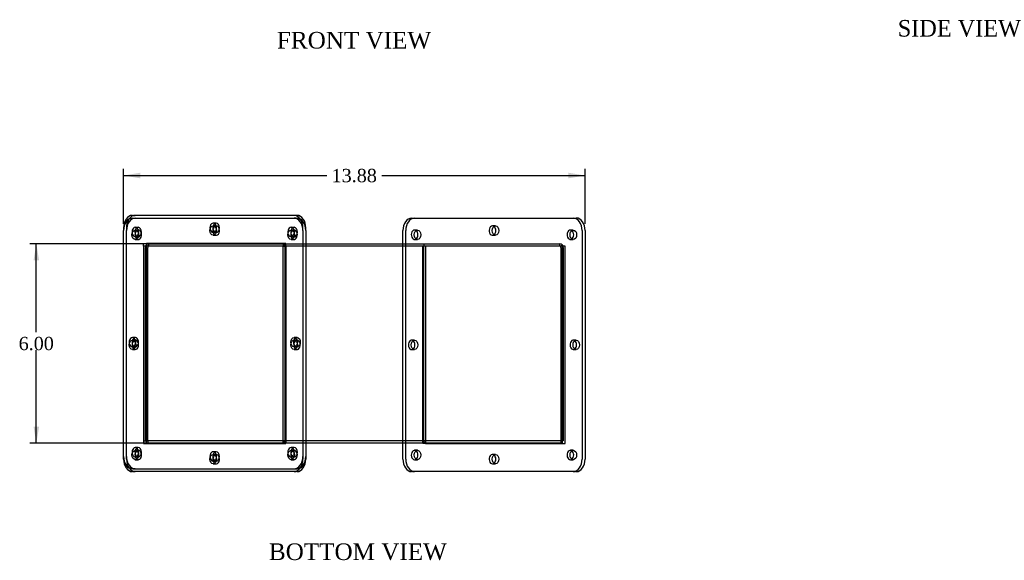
# Model space of a CAD drawing. Header units: inches. Extents: x 2.2 to 76.3, y 0.8 to 51.
# Tile 1 of 3: x 2.2 to 31.8, y 0.8 to 17.1. Entities that reach past the tile are written whole.
import ezdxf
from ezdxf.enums import TextEntityAlignment as Align
from ezdxf.lldxf.tags import DXFTag

# ---------------------------------------------------------------- set-up
doc = ezdxf.new("R2010")
doc.units = ezdxf.units.IN
doc.header["$MEASUREMENT"] = 0
for name, color, linetype in [('COM52963', 7, 'CONTINUOUS'), ('COM71025', 7, 'CONTINUOUS'), ('DEFAULT', 7, 'CONTINUOUS')]:
    doc.layers.add(name, color=color, linetype=linetype)
doc.styles.add('SEACAD_TIMES_NEW_ROMAN', font='times.ttf')
tags = doc.linetypes.add('HIDDEN2', pattern=[0.1875, 0.125, -0.0625]).pattern_tags.tags
tags[6:7] = [DXFTag(74, 4), DXFTag(75, 0), DXFTag(340, '0'), DXFTag(46, 0.0), DXFTag(50, 0.0), DXFTag(44, 0.0), DXFTag(45, 0.0)]
tags[4:5] = [DXFTag(74, 4), DXFTag(75, 0), DXFTag(340, '0'), DXFTag(46, 0.0), DXFTag(50, 0.0), DXFTag(44, 0.0), DXFTag(45, 0.0)]

# ---------------------------------------------------------------- blocks, each defined once
blk = doc.blocks.new('GDIMGGROUP2')
at = {"layer": 'DEFAULT', "linetype": 'Continuous'}
for points in [[(2.62, 9.858), (2.786, 9.858), (2.703, 10.358)], [(2.62, 4.858), (2.703, 4.358), (2.786, 4.858)]]:
    blk.add_hatch(color=136, dxfattribs=at).paths.add_polyline_path(points)
at = {"layer": 'DEFAULT', "color": 136, "linetype": 'Continuous'}
for p, q in [((9.967, 10.358), (2.503, 10.358)), ((2.703, 7.698), (2.703, 10.358)), ((2.703, 4.358), (2.703, 7.158)), ((9.931, 4.358), (2.503, 4.358))]:
    blk.add_line(p, q, dxfattribs=at)
at = {"layer": 'DEFAULT', "color": 136, "linetype": 'Continuous', "style": 'SEACAD_TIMES_NEW_ROMAN'}
blk.add_text('6.00', height=0.4, dxfattribs=at).set_placement((2.172, 7.558), align=Align.TOP_LEFT)
blk = doc.blocks.new('GDIMGGROUP5')
at = {"layer": 'DEFAULT', "linetype": 'Continuous'}
for points in [[(5.826, 12.493), (5.326, 12.41), (5.826, 12.327)], [(18.703, 12.493), (18.703, 12.327), (19.203, 12.41)]]:
    blk.add_hatch(color=136, dxfattribs=at).paths.add_polyline_path(points)
at = {"layer": 'DEFAULT', "color": 136, "linetype": 'Continuous'}
for p, q in [((5.326, 10.955), (5.326, 12.61)), ((19.203, 10.955), (19.203, 12.61)), ((5.326, 12.41), (11.442, 12.41)), ((13.087, 12.41), (19.203, 12.41))]:
    blk.add_line(p, q, dxfattribs=at)
at = {"layer": 'DEFAULT', "color": 136, "linetype": 'Continuous', "style": 'SEACAD_TIMES_NEW_ROMAN'}
blk.add_text('13.88', height=0.4, dxfattribs=at).set_placement((11.582, 12.61), align=Align.TOP_LEFT)

msp = doc.modelspace()

# ---------------------------------------------------------------- linework, layer by layer
at = {"layer": 'COM52963', "color": 7, "linetype": 'Continuous'}
for p, q in [((5.981, 4.43), (5.981, 10.25)), ((6.064, 10.275), (6.053, 10.286)), ((6.053, 4.43), (6.053, 10.25)), ((10.806, 10.358), (13.723, 10.358)), ((13.723, 10.286), (10.806, 10.286)), ((18.465, 10.275), (18.475, 10.286)), ((18.475, 10.25), (18.475, 4.43)), ((18.547, 10.25), (18.547, 4.43)), ((5.981, 4.43), (6.053, 4.43)), ((6.053, 4.43), (6.053, 4.358)), ((10.121, 4.43), (6.053, 4.43)), ((10.121, 4.358), (6.053, 4.358)), ((13.723, 4.358), (10.806, 4.358)), ((18.475, 4.43), (14.408, 4.43)), ((18.475, 4.358), (14.408, 4.358)), ((18.547, 4.43), (18.475, 4.43)), ((18.475, 4.43), (18.475, 4.358))]:
    msp.add_line(p, q, dxfattribs=at)
at = {"layer": 'COM52963', "color": 7, "linetype": 'HIDDEN2'}
for p, q in [((6.053, 10.286), (6.013, 10.326)), ((6.089, 10.358), (10.167, 10.358)), ((6.089, 10.286), (6.089, 10.358)), ((10.167, 10.358), (10.806, 10.358)), ((10.167, 10.286), (10.167, 10.358)), ((10.176, 10.286), (10.176, 4.466)), ((10.806, 10.286), (10.179, 10.286)), ((13.723, 10.358), (14.362, 10.358)), ((14.349, 10.286), (13.723, 10.286)), ((14.352, 4.466), (14.352, 10.286)), ((14.362, 10.358), (18.439, 10.358)), ((14.362, 10.286), (14.362, 10.358)), ((18.439, 10.286), (18.439, 10.358)), ((18.475, 10.286), (18.516, 10.326)), ((10.176, 4.466), (10.176, 4.389)), ((14.352, 4.389), (14.352, 4.466)), ((10.131, 4.43), (10.121, 4.43)), ((10.131, 4.358), (10.121, 4.358)), ((14.398, 4.43), (10.131, 4.43)), ((10.131, 4.43), (10.131, 4.358)), ((10.806, 4.358), (10.131, 4.358)), ((14.398, 4.358), (13.723, 4.358)), ((14.408, 4.43), (14.398, 4.43)), ((14.398, 4.43), (14.398, 4.358)), ((14.408, 4.358), (14.398, 4.358))]:
    msp.add_line(p, q, dxfattribs=at)
at = {"layer": 'COM52963', "color": 7, "linetype": 'Continuous'}
for centre, radius, start, end in [((6.089, 10.25), 0.108, 160.5288, 180), ((6.089, 10.25), 0.036, 135, 180), ((6.089, 10.25), 0.036, 90, 135), ((18.439, 10.25), 0.036, 45, 90), ((18.439, 10.25), 0.036, 0, 45), ((18.439, 10.25), 0.108, 0, 19.4712)]:
    msp.add_arc(centre, radius, start, end, dxfattribs=at)
at = {"layer": 'COM52963', "color": 7, "linetype": 'HIDDEN2'}
for centre, radius, start, end in [((6.089, 10.25), 0.108, 135, 160.5288), ((6.089, 10.25), 0.108, 90, 135), ((18.439, 10.25), 0.108, 45, 90), ((18.439, 10.25), 0.108, 19.4712, 45), ((10.129, 4.541), 0.112, 270.9826, 295.1122), ((14.4, 4.541), 0.112, 244.8878, 269.0174)]:
    msp.add_arc(centre, radius, start, end, dxfattribs=at)
for points in [[(10.176, 4.389), (10.169, 4.379), (10.161, 4.371), (10.146, 4.361), (10.138, 4.358), (10.131, 4.358)], [(14.398, 4.358), (14.39, 4.358), (14.383, 4.361), (14.368, 4.371), (14.36, 4.379), (14.352, 4.389)]]:
    msp.add_open_spline(points, degree=3, knots=[0, 0, 0, 0, 0.5, 0.5, 1, 1, 1, 1], dxfattribs=at)
at = {"layer": 'COM71025', "color": 7, "linetype": 'Continuous'}
for p, q in [((5.591, 11.211), (5.679, 11.211)), ((5.591, 11.13), (10.452, 11.13)), ((10.541, 11.211), (5.679, 11.211)), ((10.452, 11.13), (10.541, 11.13)), ((13.988, 11.13), (14.076, 11.13)), ((14.076, 11.13), (18.938, 11.13)), ((5.326, 10.836), (5.326, 10.755)), ((5.326, 3.88), (5.326, 10.755)), ((10.718, 10.755), (10.718, 3.88)), ((10.806, 10.755), (10.806, 10.836)), ((10.806, 10.755), (10.806, 3.88)), ((13.723, 3.88), (13.723, 10.755)), ((13.811, 3.88), (13.811, 10.755)), ((19.203, 10.755), (19.203, 3.88)), ((10.121, 10.286), (5.923, 10.286)), ((5.923, 10.286), (5.923, 4.349)), ((10.121, 4.349), (10.121, 10.286)), ((14.408, 10.286), (14.408, 4.349)), ((18.606, 10.286), (14.408, 10.286)), ((18.606, 4.349), (18.606, 10.286)), ((5.923, 4.349), (10.121, 4.349)), ((6.011, 4.349), (6.011, 4.43)), ((14.408, 4.349), (18.606, 4.349)), ((18.518, 4.43), (18.518, 4.349)), ((10.452, 3.505), (5.591, 3.505)), ((10.541, 3.505), (10.452, 3.505)), ((14.076, 3.505), (13.988, 3.505)), ((18.938, 3.505), (14.076, 3.505))]:
    msp.add_line(p, q, dxfattribs=at)
at = {"layer": 'COM71025', "color": 7, "linetype": 'HIDDEN2'}
for p, q in [((8.11, 10.976), (8.022, 10.976)), ((5.414, 10.836), (5.414, 10.755)), ((5.414, 3.88), (5.414, 10.755)), ((5.768, 10.851), (5.679, 10.851)), ((5.768, 10.77), (5.679, 10.77)), ((8.11, 10.895), (8.022, 10.895)), ((8.022, 10.695), (8.11, 10.695)), ((10.452, 10.851), (10.364, 10.851)), ((10.452, 10.77), (10.364, 10.77)), ((10.718, 10.755), (10.718, 10.836)), ((14.165, 10.77), (14.076, 10.77)), ((16.507, 10.895), (16.419, 10.895)), ((18.849, 10.77), (18.761, 10.77)), ((19.114, 10.755), (19.114, 3.88)), ((5.679, 10.57), (5.768, 10.57)), ((5.679, 10.489), (5.768, 10.489)), ((5.923, 10.367), (6.011, 10.367)), ((5.923, 10.286), (5.923, 10.367)), ((6.011, 10.367), (6.011, 10.286)), ((10.209, 10.367), (6.011, 10.367)), ((8.022, 10.614), (8.11, 10.614)), ((10.121, 10.367), (10.121, 10.286)), ((10.209, 10.286), (10.209, 10.367)), ((10.364, 10.57), (10.452, 10.57)), ((10.364, 10.489), (10.452, 10.489)), ((14.076, 10.489), (14.165, 10.489)), ((16.419, 10.614), (16.507, 10.614)), ((18.761, 10.489), (18.849, 10.489)), ((6.011, 4.43), (6.011, 10.286)), ((10.121, 10.286), (10.179, 10.286)), ((10.209, 10.286), (10.209, 4.349)), ((14.32, 4.349), (14.32, 10.286)), ((14.408, 10.286), (14.349, 10.286)), ((18.518, 10.286), (18.518, 4.43)), ((5.679, 7.539), (5.591, 7.539)), ((5.679, 7.458), (5.591, 7.458)), ((10.541, 7.539), (10.452, 7.539)), ((10.541, 7.458), (10.452, 7.458)), ((14.076, 7.458), (13.988, 7.458)), ((18.938, 7.458), (18.849, 7.458)), ((5.591, 7.258), (5.679, 7.258)), ((5.591, 7.177), (5.679, 7.177)), ((10.452, 7.258), (10.541, 7.258)), ((10.452, 7.177), (10.541, 7.177)), ((13.988, 7.177), (14.076, 7.177)), ((18.849, 7.177), (18.938, 7.177)), ((5.768, 4.226), (5.679, 4.226)), ((5.768, 4.145), (5.679, 4.145)), ((5.923, 4.43), (5.981, 4.43)), ((10.121, 4.349), (10.209, 4.349)), ((10.452, 4.226), (10.364, 4.226)), ((10.452, 4.145), (10.364, 4.145)), ((14.165, 4.145), (14.076, 4.145)), ((14.408, 4.349), (14.32, 4.349)), ((18.849, 4.145), (18.761, 4.145)), ((5.679, 3.945), (5.768, 3.945)), ((5.679, 3.864), (5.768, 3.864)), ((8.11, 4.101), (8.022, 4.101)), ((8.11, 4.02), (8.022, 4.02)), ((10.364, 3.945), (10.452, 3.945)), ((10.364, 3.864), (10.452, 3.864)), ((14.076, 3.864), (14.165, 3.864)), ((16.507, 4.02), (16.419, 4.02)), ((18.761, 3.864), (18.849, 3.864)), ((5.679, 3.586), (5.591, 3.586)), ((5.679, 3.586), (10.541, 3.586)), ((8.022, 3.82), (8.11, 3.82)), ((8.022, 3.739), (8.11, 3.739)), ((16.419, 3.739), (16.507, 3.739))]:
    msp.add_line(p, q, dxfattribs=at)
at = {"layer": 'COM71025', "color": 7, "linetype": 'Continuous'}
for centre, major_axis, start_param, end_param in [((5.591, 10.836), (0, -0.375), 3.141593, 4.712389), ((5.591, 10.755), (0, 0.375), 0, 1.570796), ((5.679, 10.836), (0, 0.375), 0, 0.774897), ((10.452, 10.755), (0, -0.375), 1.570796, 3.141593), ((10.541, 10.836), (0, -0.375), 1.570796, 3.141593), ((10.541, 10.755), (0, 0.375), 4.712389, 6.283185), ((13.988, 10.755), (0, -0.375), 3.141593, 4.712389), ((14.076, 10.755), (0, 0.375), 0, 1.570796), ((18.938, 10.755), (0, -0.375), 1.570796, 3.141593), ((5.768, 10.63), (0, 0.141), 0.460995, 2.680597), ((5.768, 10.711), (0, 0.141), 1.863202, 3.141593), ((5.679, 10.711), (0, 0.141), 3.602588, 4.419984), ((8.11, 10.755), (0, 0.141), 0.460995, 2.680597), ((8.11, 10.836), (0, 0.141), 1.863202, 3.141593), ((8.022, 10.836), (0, 0.141), 3.602588, 4.419984), ((10.452, 10.63), (0, 0.141), 0.460995, 2.680597), ((10.452, 10.711), (0, 0.141), 1.863202, 3.141593), ((10.364, 10.711), (0, 0.141), 3.602588, 4.419984), ((14.076, 10.63), (0, 0.141), 3.602588, 5.82219), ((16.419, 10.755), (0, 0.141), 3.602588, 5.82219), ((18.761, 10.63), (0, 0.141), 3.602588, 5.82219), ((5.679, 7.317), (0, -0.14), 3.602588, 5.82219), ((10.541, 7.317), (0, 0.14), 0.460995, 2.680597), ((13.988, 7.317), (0, -0.141), 0.460995, 2.680597), ((18.849, 7.317), (0, -0.14), 0.460995, 2.680597), ((5.679, 7.398), (0, -0.14), 5.004794, 6.283185), ((5.591, 7.398), (0, -0.14), 0.460995, 1.278391), ((5.591, 3.88), (0, 0.375), 1.570796, 3.141593), ((5.768, 4.005), (0, 0.141), 0.460995, 2.680597), ((5.768, 4.086), (0, 0.141), 1.863202, 3.141593), ((5.679, 4.086), (0, 0.141), 3.602588, 4.419984), ((8.11, 3.88), (0, 0.141), 0.460995, 2.680597), ((8.11, 3.961), (0, 0.141), 1.863202, 3.141593), ((8.022, 3.961), (0, 0.141), 3.602588, 4.419984), ((10.452, 4.005), (0, 0.141), 0.460995, 2.680597), ((10.452, 4.086), (0, 0.141), 1.863202, 3.141593), ((10.364, 4.086), (0, -0.141), 0.460995, 1.278391), ((10.452, 3.88), (0, -0.375), 0, 1.570796), ((10.541, 3.88), (0, 0.375), 3.141593, 4.712389), ((13.988, 3.88), (0, -0.375), 4.712389, 6.283185), ((14.076, 3.88), (0, 0.375), 1.570796, 3.141593), ((14.076, 4.005), (0, -0.141), 0.460995, 2.680597), ((16.419, 3.88), (0, -0.141), 0.460995, 2.680597), ((18.761, 4.005), (0, -0.141), 0.460995, 2.680597), ((18.938, 3.88), (0, -0.375), 0, 1.570796)]:
    msp.add_ellipse(centre, major_axis=major_axis, ratio=0.707107, start_param=start_param, end_param=end_param, dxfattribs=at)
at = {"layer": 'COM71025', "color": 7, "linetype": 'HIDDEN2'}
for centre, major_axis, start_param, end_param in [((5.679, 10.755), (0, -0.375), 3.141593, 4.712389), ((5.679, 10.836), (0, 0.375), 0.774897, 1.570796), ((8.022, 10.836), (0, 0.141), 0, 3.602588), ((8.11, 10.836), (0, 0.141), 0, 1.863202), ((8.022, 10.836), (0, 0.141), 4.419984, 6.283185), ((8.11, 10.836), (0, 0.141), 3.141593, 6.283185), ((10.452, 10.836), (0, 0.375), 4.712389, 6.283185), ((18.849, 10.755), (0, 0.375), 4.712389, 6.283185), ((5.679, 10.711), (0, 0.141), 0, 3.602588), ((5.768, 10.711), (0, 0.141), 0, 1.863202), ((5.679, 10.711), (0, 0.141), 4.419984, 6.283185), ((5.768, 10.63), (0, 0.141), 2.680597, 6.283185), ((5.768, 10.63), (0, 0.141), 0, 0.460995), ((5.768, 10.711), (0, 0.141), 3.141593, 6.283185), ((8.11, 10.755), (0, 0.141), 2.680597, 6.283185), ((8.11, 10.755), (0, 0.141), 0, 0.460995), ((10.364, 10.711), (0, 0.141), 0, 3.602588), ((10.452, 10.711), (0, 0.141), 0, 1.863202), ((10.364, 10.711), (0, 0.141), 4.419984, 6.283185), ((10.452, 10.63), (0, 0.141), 2.680597, 6.283185), ((10.452, 10.63), (0, 0.141), 0, 0.460995), ((10.452, 10.711), (0, 0.141), 3.141593, 6.283185), ((14.076, 10.63), (0, 0.141), 0, 3.602588), ((14.076, 10.63), (0, 0.141), 5.82219, 6.283185), ((16.419, 10.755), (0, 0.141), 0, 3.602588), ((16.419, 10.755), (0, 0.141), 5.82219, 6.283185), ((18.761, 10.63), (0, 0.141), 0, 3.602588), ((18.761, 10.63), (0, 0.141), 5.82219, 6.283185), ((5.591, 7.398), (0, -0.14), 1.278391, 6.283185), ((5.679, 7.398), (0, -0.14), 0, 5.004794), ((5.679, 7.317), (0, -0.14), 0, 3.602588), ((10.541, 7.317), (0, 0.14), 2.680597, 6.283185), ((10.541, 7.317), (0, 0.14), 0, 0.460995), ((13.988, 7.317), (0, -0.141), 2.680597, 6.283185), ((18.849, 7.317), (0, -0.14), 2.680597, 6.283185), ((5.591, 7.398), (0, -0.14), 0, 0.460995), ((5.679, 7.317), (0, -0.14), 5.82219, 6.283185), ((13.988, 7.317), (0, -0.141), 0, 0.460995), ((18.849, 7.317), (0, -0.14), 0, 0.460995), ((5.679, 4.086), (0, 0.141), 0, 3.602588), ((5.768, 4.086), (0, 0.141), 0, 1.863202), ((5.679, 4.086), (0, 0.141), 4.419984, 6.283185), ((5.768, 4.005), (0, 0.141), 2.680597, 6.283185), ((5.768, 4.005), (0, 0.141), 0, 0.460995), ((5.768, 4.086), (0, 0.141), 3.141593, 6.283185), ((10.364, 4.086), (0, -0.141), 1.278391, 6.283185), ((10.452, 4.086), (0, 0.141), 0, 1.863202), ((10.452, 4.005), (0, 0.141), 2.680597, 6.283185), ((10.452, 4.005), (0, 0.141), 0, 0.460995), ((10.452, 4.086), (0, 0.141), 3.141593, 6.283185), ((14.076, 4.005), (0, -0.141), 2.680597, 6.283185), ((18.761, 4.005), (0, -0.141), 2.680597, 6.283185), ((5.591, 3.961), (0, -0.375), 4.712389, 6.283185), ((5.679, 3.961), (0, 0.375), 1.570796, 3.141593), ((5.679, 3.88), (0, -0.375), 4.712389, 6.283185), ((8.022, 3.961), (0, 0.141), 0, 3.602588), ((8.11, 3.961), (0, 0.141), 0, 1.863202), ((8.022, 3.961), (0, 0.141), 4.419984, 6.283185), ((8.11, 3.88), (0, 0.141), 2.680597, 6.283185), ((8.11, 3.88), (0, 0.141), 0, 0.460995), ((8.11, 3.961), (0, 0.141), 3.141593, 6.283185), ((10.364, 4.086), (0, -0.141), 0, 0.460995), ((10.452, 3.961), (0, 0.375), 3.141593, 4.712389), ((10.541, 3.961), (0, -0.375), 0, 1.570796), ((14.076, 4.005), (0, -0.141), 0, 0.460995), ((16.419, 3.88), (0, -0.141), 2.680597, 6.283185), ((18.761, 4.005), (0, -0.141), 0, 0.460995), ((18.849, 3.88), (0, 0.375), 3.141593, 4.712389), ((16.419, 3.88), (0, -0.141), 0, 0.460995)]:
    msp.add_ellipse(centre, major_axis=major_axis, ratio=0.707107, start_param=start_param, end_param=end_param, dxfattribs=at)
at = {"layer": 'COM71025', "color": 7, "linetype": 'Continuous'}
for centre, major_axis in [((5.679, 10.63), (0, 0.141)), ((8.022, 10.755), (0, 0.141)), ((10.364, 10.63), (0, 0.141)), ((14.165, 10.63), (0, 0.141)), ((16.507, 10.755), (0, 0.141)), ((18.849, 10.63), (0, 0.141)), ((5.591, 7.317), (0, -0.14)), ((10.452, 7.317), (0, 0.14)), ((14.076, 7.317), (0, -0.141)), ((18.938, 7.317), (0, 0.14)), ((5.679, 4.005), (0, 0.141)), ((10.364, 4.005), (0, 0.141)), ((14.165, 4.005), (0, -0.141)), ((18.849, 4.005), (0, -0.141)), ((8.022, 3.88), (0, 0.141)), ((16.507, 3.88), (0, -0.141))]:
    msp.add_ellipse(centre, major_axis=major_axis, ratio=0.707107, dxfattribs=at)
at = {"layer": 'COM71025', "color": 7, "linetype": 'HIDDEN2'}
for centre, major_axis in [((10.452, 7.398), (0, -0.141)), ((10.541, 7.398), (0, 0.14))]:
    msp.add_ellipse(centre, major_axis=major_axis, ratio=0.707107, dxfattribs=at)

# ---------------------------------------------------------------- block references
at = {"layer": 'DEFAULT'}
for name in ['GDIMGGROUP5', 'GDIMGGROUP2']:
    msp.add_blockref(name, (0, 0), dxfattribs=at)

# ---------------------------------------------------------------- texts
at = {"layer": 'DEFAULT', "color": 136, "linetype": 'Continuous', "style": 'SEACAD_TIMES_NEW_ROMAN'}
for s, p in [('SIDE VIEW', (28.602, 17.088)), ('FRONT VIEW', (9.938, 16.729)), ('BOTTOM VIEW', (9.697, 1.346))]:
    msp.add_text(s, height=0.5, dxfattribs=at).set_placement(p, align=Align.TOP_LEFT)

doc.saveas('drawing.dxf')
